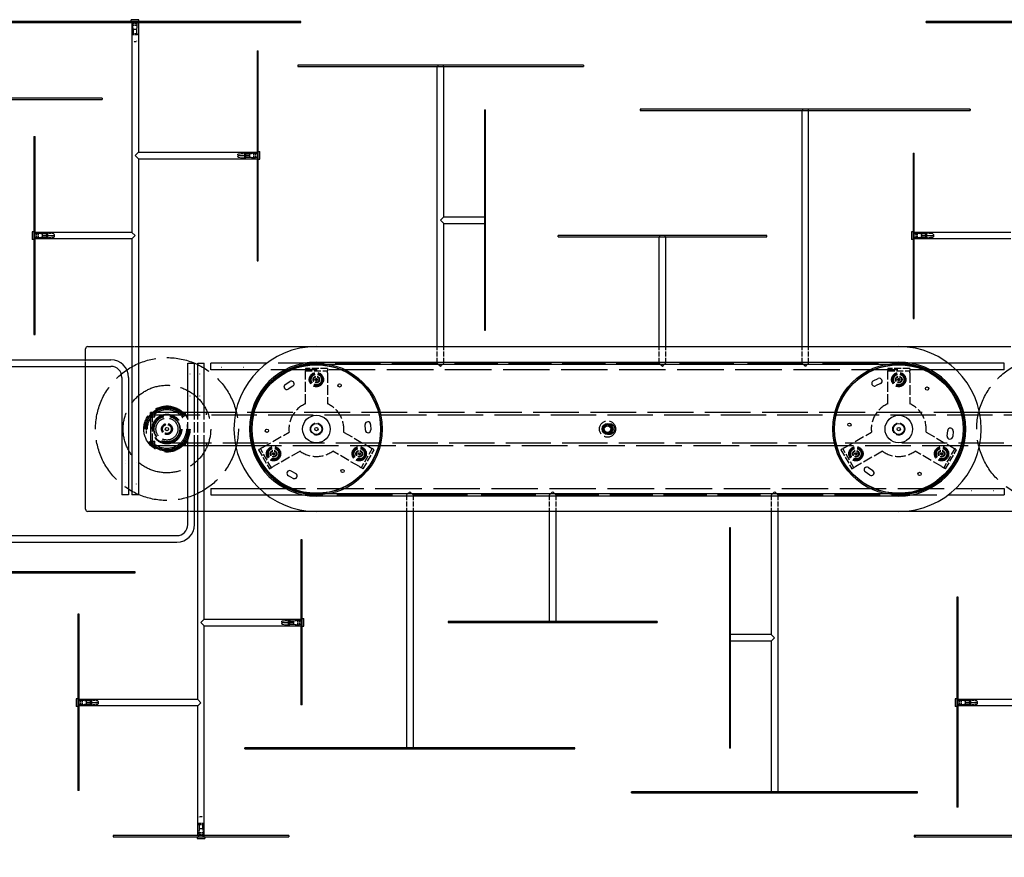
# Model space of a CAD drawing. Extents: x 203 to 5123, y -222 to 3222.
# Tile 3 of 13: x 764 to 1660, y 385 to 1147. Entities that reach past the tile are written whole.
import ezdxf

# ---------------------------------------------------------------- set-up
doc = ezdxf.new("R2010")
doc.units = 0
doc.header["$LTSCALE"] = 10
doc.linetypes.add('DASHED', pattern=[0.2068, 0.1655, -0.0413])
doc.layers.add('Nascosta (ISO)', color=7, linetype='DASHED')
doc.layers.add('Visibile (ISO)', color=7, linetype='Continuous')
doc.styles.get("Standard").update_dxf_attribs({"font": 'TAHOMA.TTF'})
doc.dimstyles.get("Standard").update_dxf_attribs({"dimtxt": 0.18, "dimasz": 0.18, "dimexe": 0.18, "dimexo": 0.0625, "dimgap": 0.09, "dimtad": 0, "dimtih": 1, "dimtoh": 1, "dimdec": 4, "dimzin": 0, "dimdsep": 46, "dimtxsty": 'Standard', "dimcen": 0.09, "dimadec": 0, "dimazin": 0, "dimtfac": 1, "dimtdec": 4, "dimtofl": 0, "dimtmove": 0, "dimatfit": 3, "dimfxl": 0, "dimtolj": 1, "dimtzin": 0, "dimarcsym": 0})

# ---------------------------------------------------------------- blocks, each defined once
blk = doc.blocks.new('*D11')
at = {"color": 0, "lineweight": -2}
for p, q in [((397.79, 672.22), (397.79, 225.15)), ((2199.79, 552.22), (2199.79, 225.15)), ((427.79, 237.15), (1244.85, 237.15)), ((2169.79, 237.15), (1352.73, 237.15))]:
    blk.add_line(p, q, dxfattribs=at)
at = {"color": 0}
for points in [[(427.79, 242.15), (427.79, 232.15), (397.79, 237.15)], [(2169.79, 242.15), (2169.79, 232.15), (2199.79, 237.15)]]:
    blk.add_solid(points, dxfattribs=at)
at = {"layer": 'DEFPOINTS', "color": 0}
for p in [(397.79, 684.22), (2199.79, 564.22), (2199.79, 237.15)]:
    blk.add_point(p, dxfattribs=at)
at = {"color": 0, "insert": (1298.79, 237.15), "char_height": 30, "attachment_point": 5}
blk.add_mtext('\\A1;1800', dxfattribs=at)

msp = doc.modelspace()

# ---------------------------------------------------------------- linework, layer by layer
at = {"layer": 'Nascosta (ISO)', "ltscale": 0.190278}
for p, q in [((866.29, 1144.22), (866.29, 1145.22)), ((871.29, 1144.22), (871.29, 1145.22)), ((866.5, 1133.97), (866.5, 1132.97)), ((871.07, 1132.97), (871.07, 1133.97)), ((979.79, 1117.36), (980.79, 1117.36)), ((1017.04, 1105.22), (1017.04, 1104.22)), ((1144.29, 1105.22), (1144.29, 1104.22)), ((1149.29, 1105.22), (1149.29, 1104.22)), ((1476.29, 1065.22), (1476.29, 1064.22)), ((1481.29, 1065.22), (1481.29, 1064.22)), ((1628.62, 1065.22), (1628.62, 1064.22)), ((968.54, 1025.52), (969.54, 1025.52)), ((968.54, 1023.47), (969.54, 1023.47)), ((969.54, 1022.97), (968.54, 1022.97)), ((979.79, 1025.72), (980.79, 1025.72)), ((1576.79, 1024.95), (1577.79, 1024.95)), ((968.54, 1020.92), (969.54, 1020.92)), ((979.79, 1020.72), (980.79, 1020.72)), ((1186.79, 966.72), (1187.79, 966.72)), ((1186.79, 961.72), (1187.79, 961.72)), ((776.79, 952.72), (777.79, 952.72)), ((789.04, 952.52), (788.04, 952.52)), ((788.04, 950.47), (789.04, 950.47)), ((789.04, 949.97), (788.04, 949.97)), ((1346.29, 949.22), (1346.29, 950.22)), ((1351.29, 949.22), (1351.29, 950.22)), ((1576.79, 952.72), (1577.79, 952.72)), ((1589.04, 952.52), (1588.04, 952.52)), ((1588.04, 950.47), (1589.04, 950.47)), ((1589.04, 949.97), (1588.04, 949.97)), ((776.79, 947.72), (777.79, 947.72)), ((789.04, 947.92), (788.04, 947.92)), ((1576.79, 947.72), (1577.79, 947.72)), ((1589.04, 947.92), (1588.04, 947.92)), ((776.79, 860.3), (777.79, 860.3)), ((1186.79, 864.75), (1187.79, 864.75)), ((1410.79, 683.69), (1409.79, 683.69)), ((868.42, 643.22), (868.42, 644.22)), ((1008.54, 600.52), (1009.54, 600.52)), ((1020.79, 600.72), (1019.79, 600.72)), ((1008.54, 598.47), (1009.54, 598.47)), ((1009.54, 597.97), (1008.54, 597.97)), ((1008.54, 595.92), (1009.54, 595.92)), ((1020.79, 595.72), (1019.79, 595.72)), ((1246.29, 599.22), (1246.29, 598.22)), ((1251.29, 599.22), (1251.29, 598.22)), ((1410.79, 586.72), (1409.79, 586.72)), ((1410.79, 581.72), (1409.79, 581.72)), ((817.79, 527.72), (816.79, 527.72)), ((817.79, 522.72), (816.79, 522.72)), ((829.04, 527.52), (828.04, 527.52)), ((828.04, 525.47), (829.04, 525.47)), ((829.04, 524.97), (828.04, 524.97)), ((829.04, 522.92), (828.04, 522.92)), ((1020.79, 523.49), (1019.79, 523.49)), ((1617.79, 527.72), (1616.79, 527.72)), ((1617.79, 522.72), (1616.79, 522.72)), ((1629.04, 527.52), (1628.04, 527.52)), ((1628.04, 525.47), (1629.04, 525.47)), ((1629.04, 524.97), (1628.04, 524.97)), ((1629.04, 522.92), (1628.04, 522.92)), ((968.95, 483.22), (968.95, 484.22)), ((1116.29, 483.22), (1116.29, 484.22)), ((1121.29, 483.22), (1121.29, 484.22)), ((817.79, 445.79), (816.79, 445.79)), ((1448.29, 443.22), (1448.29, 444.22)), ((1453.29, 443.22), (1453.29, 444.22)), ((1580.53, 443.22), (1580.53, 444.22)), ((1617.79, 431.08), (1616.79, 431.08)), ((926.5, 415.47), (926.5, 414.47)), ((931.07, 414.47), (931.07, 415.47)), ((848.8, 404.22), (848.8, 403.22)), ((926.29, 404.22), (926.29, 403.22)), ((931.29, 404.22), (931.29, 403.22))]:
    msp.add_line(p, q, dxfattribs=at)
at = {"layer": 'Nascosta (ISO)', "ltscale": 0.285466}
for p, q in [((866.74, 1141.31), (866.74, 1142.81)), ((870.84, 1141.31), (870.84, 1142.81)), ((976.88, 1025.27), (978.38, 1025.27)), ((976.88, 1021.17), (978.38, 1021.17)), ((780.7, 952.27), (779.2, 952.27)), ((1580.7, 952.27), (1579.2, 952.27)), ((780.7, 948.17), (779.2, 948.17)), ((1580.7, 948.17), (1579.2, 948.17)), ((1016.88, 600.27), (1018.38, 600.27)), ((1016.88, 596.17), (1018.38, 596.17)), ((820.7, 527.27), (819.2, 527.27)), ((820.7, 523.17), (819.2, 523.17)), ((1620.7, 527.27), (1619.2, 527.27)), ((1620.7, 523.17), (1619.2, 523.17)), ((926.74, 407.13), (926.74, 405.63)), ((930.84, 407.13), (930.84, 405.63))]:
    msp.add_line(p, q, dxfattribs=at)
at = {"layer": 'Nascosta (ISO)', "ltscale": 1.225982}
for p, q in [((870.84, 1142.81), (866.74, 1142.81)), ((870.84, 1141.31), (866.74, 1141.31)), ((976.88, 1021.17), (976.88, 1025.27)), ((978.38, 1021.17), (978.38, 1025.27)), ((779.2, 952.27), (779.2, 948.17)), ((780.7, 952.27), (780.7, 948.17)), ((1579.2, 952.27), (1579.2, 948.17)), ((1580.7, 952.27), (1580.7, 948.17)), ((1016.88, 596.17), (1016.88, 600.27)), ((1018.38, 596.17), (1018.38, 600.27)), ((819.2, 527.27), (819.2, 523.17)), ((820.7, 527.27), (820.7, 523.17)), ((1619.2, 527.27), (1619.2, 523.17)), ((1620.7, 527.27), (1620.7, 523.17)), ((926.74, 407.13), (930.84, 407.13)), ((926.74, 405.63), (930.84, 405.63))]:
    msp.add_line(p, q, dxfattribs=at)
at = {"layer": 'Nascosta (ISO)', "ltscale": 0.688919}
for p, q in [((867.18, 1137.72), (866.74, 1141.31)), ((870.4, 1137.72), (870.84, 1141.31)), ((927.18, 410.72), (926.74, 407.13)), ((930.4, 410.72), (930.84, 407.13))]:
    msp.add_line(p, q, dxfattribs=at)
at = {"layer": 'Nascosta (ISO)', "ltscale": 0.173181}
for p, q in [((867.19, 1143.31), (867.19, 1144.22)), ((870.39, 1143.31), (870.39, 1144.22)), ((978.88, 1024.82), (979.79, 1024.82)), ((978.88, 1021.62), (979.79, 1021.62)), ((778.7, 951.82), (777.79, 951.82)), ((1578.7, 951.82), (1577.79, 951.82)), ((778.7, 948.62), (777.79, 948.62)), ((1578.7, 948.62), (1577.79, 948.62)), ((1018.88, 599.82), (1019.79, 599.82)), ((1018.88, 596.62), (1019.79, 596.62)), ((818.7, 526.82), (817.79, 526.82)), ((818.7, 523.62), (817.79, 523.62)), ((1618.7, 526.82), (1617.79, 526.82)), ((1618.7, 523.62), (1617.79, 523.62)), ((927.19, 405.13), (927.19, 404.22)), ((930.39, 405.13), (930.39, 404.22))]:
    msp.add_line(p, q, dxfattribs=at)
at = {"layer": 'Nascosta (ISO)', "ltscale": 1.280127}
for p, q in [((871.07, 1133.97), (866.5, 1133.97)), ((871.07, 1132.97), (866.5, 1132.97)), ((926.5, 415.47), (931.07, 415.47)), ((926.5, 414.47), (931.07, 414.47))]:
    msp.add_line(p, q, dxfattribs=at)
at = {"layer": 'Nascosta (ISO)', "ltscale": 0.047688}
for p, q in [((867.2, 1137.72), (867.18, 1137.72)), ((870.4, 1137.72), (870.38, 1137.72)), ((927.18, 410.72), (927.2, 410.72)), ((930.38, 410.72), (930.4, 410.72))]:
    msp.add_line(p, q, dxfattribs=at)
at = {"layer": 'Nascosta (ISO)', "ltscale": 0.605262}
for p, q in [((870.38, 1137.72), (867.2, 1137.72)), ((927.2, 410.72), (930.38, 410.72))]:
    msp.add_line(p, q, dxfattribs=at)
at = {"layer": 'Nascosta (ISO)', "ltscale": 0.014657}
for p, q in [((867.2, 1137.72), (867.21, 1137.65)), ((870.37, 1137.65), (870.38, 1137.72)), ((973.21, 1023.47), (973.29, 1023.47)), ((973.29, 1022.97), (973.21, 1022.97)), ((784.29, 950.47), (784.36, 950.47)), ((784.36, 949.97), (784.29, 949.97)), ((1584.29, 950.47), (1584.36, 950.47)), ((1584.36, 949.97), (1584.29, 949.97)), ((1013.21, 598.47), (1013.29, 598.47)), ((1013.29, 597.97), (1013.21, 597.97)), ((824.29, 525.47), (824.36, 525.47)), ((824.36, 524.97), (824.29, 524.97)), ((1624.29, 525.47), (1624.36, 525.47)), ((1624.36, 524.97), (1624.29, 524.97)), ((927.21, 410.8), (927.2, 410.72)), ((930.38, 410.72), (930.37, 410.8))]:
    msp.add_line(p, q, dxfattribs=at)
at = {"layer": 'Nascosta (ISO)', "ltscale": 0.603983}
for p, q in [((867.21, 1137.65), (867.21, 1134.47)), ((870.37, 1134.47), (870.37, 1137.65)), ((970.04, 1024.82), (973.21, 1024.82)), ((970.04, 1023.47), (973.21, 1023.47)), ((973.21, 1022.97), (970.04, 1022.97)), ((970.04, 1021.62), (973.21, 1021.62)), ((787.54, 951.82), (784.36, 951.82)), ((784.36, 950.47), (787.54, 950.47)), ((787.54, 949.97), (784.36, 949.97)), ((1587.54, 951.82), (1584.36, 951.82)), ((1584.36, 950.47), (1587.54, 950.47)), ((1587.54, 949.97), (1584.36, 949.97)), ((787.54, 948.62), (784.36, 948.62)), ((1587.54, 948.62), (1584.36, 948.62)), ((1010.04, 599.82), (1013.21, 599.82)), ((1010.04, 598.47), (1013.21, 598.47)), ((1013.21, 597.97), (1010.04, 597.97)), ((1010.04, 596.62), (1013.21, 596.62)), ((827.54, 526.82), (824.36, 526.82)), ((824.36, 525.47), (827.54, 525.47)), ((827.54, 524.97), (824.36, 524.97)), ((827.54, 523.62), (824.36, 523.62)), ((1627.54, 526.82), (1624.36, 526.82)), ((1624.36, 525.47), (1627.54, 525.47)), ((1627.54, 524.97), (1624.36, 524.97)), ((1627.54, 523.62), (1624.36, 523.62)), ((927.21, 413.97), (927.21, 410.8)), ((930.37, 410.8), (930.37, 413.97))]:
    msp.add_line(p, q, dxfattribs=at)
at = {"layer": 'Nascosta (ISO)', "ltscale": 0.861262}
for p, q in [((870.37, 1137.65), (867.21, 1137.65)), ((927.21, 410.8), (930.37, 410.8))]:
    msp.add_line(p, q, dxfattribs=at)
at = {"layer": 'Nascosta (ISO)', "ltscale": 0.537732}
for p, q in [((869.82, 1126.72), (867.76, 1126.72)), ((927.76, 421.72), (929.82, 421.72))]:
    msp.add_line(p, q, dxfattribs=at)
at = {"layer": 'Nascosta (ISO)', "ltscale": 0.268816}
for p, q in [((962.29, 1023.47), (962.29, 1024.28)), ((962.29, 1022.16), (962.29, 1022.97)), ((795.29, 951.28), (795.29, 950.47)), ((795.29, 949.97), (795.29, 949.16)), ((1595.29, 951.28), (1595.29, 950.47)), ((1595.29, 949.97), (1595.29, 949.16)), ((1002.29, 598.47), (1002.29, 599.28)), ((1002.29, 597.16), (1002.29, 597.97)), ((835.29, 526.28), (835.29, 525.47)), ((835.29, 524.97), (835.29, 524.16)), ((1635.29, 526.28), (1635.29, 525.47)), ((1635.29, 524.97), (1635.29, 524.16))]:
    msp.add_line(p, q, dxfattribs=at)
at = {"layer": 'Nascosta (ISO)', "ltscale": 0.138751}
for p, q in [((962.29, 1023.47), (962.72, 1023.47)), ((962.72, 1022.97), (962.29, 1022.97)), ((794.85, 950.47), (795.29, 950.47)), ((795.29, 949.97), (794.85, 949.97)), ((1594.85, 950.47), (1595.29, 950.47)), ((1595.29, 949.97), (1594.85, 949.97)), ((1002.29, 598.47), (1002.72, 598.47)), ((1002.72, 597.97), (1002.29, 597.97)), ((834.85, 525.47), (835.29, 525.47)), ((835.29, 524.97), (834.85, 524.97)), ((1634.85, 525.47), (1635.29, 525.47)), ((1635.29, 524.97), (1634.85, 524.97))]:
    msp.add_line(p, q, dxfattribs=at)
at = {"layer": 'Nascosta (ISO)', "ltscale": 1.115686}
for p, q in [((962.72, 1024.78), (968.54, 1025.52)), ((962.72, 1021.67), (968.54, 1020.92)), ((794.85, 951.78), (789.04, 952.52)), ((1594.85, 951.78), (1589.04, 952.52)), ((794.85, 948.67), (789.04, 947.92)), ((1594.85, 948.67), (1589.04, 947.92)), ((1002.72, 599.78), (1008.54, 600.52)), ((1002.72, 596.67), (1008.54, 595.92)), ((834.85, 526.78), (829.04, 527.52)), ((834.85, 523.67), (829.04, 522.92)), ((1634.85, 526.78), (1629.04, 527.52)), ((1634.85, 523.67), (1629.04, 522.92))]:
    msp.add_line(p, q, dxfattribs=at)
at = {"layer": 'Nascosta (ISO)', "ltscale": 1.115846}
for p, q in [((962.72, 1023.47), (968.54, 1023.47)), ((968.54, 1022.97), (962.72, 1022.97)), ((789.04, 950.47), (794.85, 950.47)), ((794.85, 949.97), (789.04, 949.97)), ((1589.04, 950.47), (1594.85, 950.47)), ((1594.85, 949.97), (1589.04, 949.97)), ((1002.72, 598.47), (1008.54, 598.47)), ((1008.54, 597.97), (1002.72, 597.97)), ((829.04, 525.47), (834.85, 525.47)), ((834.85, 524.97), (829.04, 524.97)), ((1629.04, 525.47), (1634.85, 525.47)), ((1634.85, 524.97), (1629.04, 524.97))]:
    msp.add_line(p, q, dxfattribs=at)
at = {"layer": 'Nascosta (ISO)', "ltscale": 0.640013}
for p, q in [((968.54, 1023.47), (968.54, 1025.52)), ((968.54, 1020.92), (968.54, 1022.97)), ((969.54, 1023.47), (969.54, 1025.52)), ((969.54, 1020.92), (969.54, 1022.97)), ((788.04, 952.52), (788.04, 950.47)), ((788.04, 949.97), (788.04, 947.92)), ((789.04, 952.52), (789.04, 950.47)), ((789.04, 949.97), (789.04, 947.92)), ((1588.04, 952.52), (1588.04, 950.47)), ((1588.04, 949.97), (1588.04, 947.92)), ((1589.04, 952.52), (1589.04, 950.47)), ((1589.04, 949.97), (1589.04, 947.92)), ((1008.54, 598.47), (1008.54, 600.52)), ((1009.54, 598.47), (1009.54, 600.52)), ((1008.54, 595.92), (1008.54, 597.97)), ((1009.54, 595.92), (1009.54, 597.97)), ((828.04, 527.52), (828.04, 525.47)), ((828.04, 524.97), (828.04, 522.92)), ((829.04, 527.52), (829.04, 525.47)), ((829.04, 524.97), (829.04, 522.92)), ((1628.04, 527.52), (1628.04, 525.47)), ((1628.04, 524.97), (1628.04, 522.92)), ((1629.04, 527.52), (1629.04, 525.47)), ((1629.04, 524.97), (1629.04, 522.92))]:
    msp.add_line(p, q, dxfattribs=at)
at = {"layer": 'Nascosta (ISO)', "ltscale": 0.14998}
for p, q in [((969.54, 1023.47), (970.04, 1023.47)), ((970.04, 1022.97), (969.54, 1022.97)), ((787.54, 950.47), (788.04, 950.47)), ((788.04, 949.97), (787.54, 949.97)), ((1587.54, 950.47), (1588.04, 950.47)), ((1588.04, 949.97), (1587.54, 949.97)), ((1009.54, 598.47), (1010.04, 598.47)), ((1010.04, 597.97), (1009.54, 597.97)), ((827.54, 525.47), (828.04, 525.47)), ((828.04, 524.97), (827.54, 524.97)), ((1627.54, 525.47), (1628.04, 525.47)), ((1628.04, 524.97), (1627.54, 524.97))]:
    msp.add_line(p, q, dxfattribs=at)
at = {"layer": 'Nascosta (ISO)', "ltscale": 0.703673}
for p, q in [((973.21, 1024.82), (976.88, 1025.27)), ((973.21, 1021.62), (976.88, 1021.17)), ((784.36, 951.82), (780.7, 952.27)), ((1584.36, 951.82), (1580.7, 952.27)), ((784.36, 948.62), (780.7, 948.17)), ((1584.36, 948.62), (1580.7, 948.17)), ((1013.21, 599.82), (1016.88, 600.27)), ((1013.21, 596.62), (1016.88, 596.17)), ((824.36, 526.82), (820.7, 527.27)), ((824.36, 523.62), (820.7, 523.17)), ((1624.36, 526.82), (1620.7, 527.27)), ((1624.36, 523.62), (1620.7, 523.17))]:
    msp.add_line(p, q, dxfattribs=at)
at = {"layer": 'Nascosta (ISO)', "ltscale": 0.430581}
for p, q in [((973.21, 1023.47), (973.21, 1024.82)), ((973.21, 1021.62), (973.21, 1022.97)), ((784.36, 951.82), (784.36, 950.47)), ((784.36, 949.97), (784.36, 948.62)), ((1584.36, 951.82), (1584.36, 950.47)), ((1584.36, 949.97), (1584.36, 948.62)), ((1013.21, 598.47), (1013.21, 599.82)), ((1013.21, 596.62), (1013.21, 597.97)), ((824.36, 526.82), (824.36, 525.47)), ((824.36, 524.97), (824.36, 523.62)), ((1624.36, 526.82), (1624.36, 525.47)), ((1624.36, 524.97), (1624.36, 523.62))]:
    msp.add_line(p, q, dxfattribs=at)
at = {"layer": 'Nascosta (ISO)', "ltscale": 0.095476}
for p, q in [((973.29, 1022.97), (973.29, 1023.47)), ((784.29, 950.47), (784.29, 949.97)), ((1584.29, 950.47), (1584.29, 949.97)), ((1013.29, 597.97), (1013.29, 598.47)), ((824.29, 525.47), (824.29, 524.97)), ((1624.29, 525.47), (1624.29, 524.97))]:
    msp.add_line(p, q, dxfattribs=at)
at = {"layer": 'Nascosta (ISO)', "ltscale": 1.142165}
for p, q in [((865.79, 849.22), (871.79, 849.22)), ((823.79, 831.22), (823.79, 837.22)), ((922.79, 699.22), (916.79, 699.22)), ((931.79, 699.22), (925.79, 699.22))]:
    msp.add_line(p, q, dxfattribs=at)
at = {"layer": 'Nascosta (ISO)', "ltscale": 2.855563}
for p, q in [((1143.79, 834.22), (1143.79, 849.22)), ((1149.79, 834.22), (1149.79, 849.22)), ((1345.79, 834.22), (1345.79, 849.22)), ((1351.79, 834.22), (1351.79, 849.22)), ((1475.79, 834.22), (1475.79, 849.22)), ((1481.79, 834.22), (1481.79, 849.22)), ((1115.79, 714.22), (1115.79, 699.22)), ((1121.79, 714.22), (1121.79, 699.22)), ((1245.79, 714.22), (1245.79, 699.22)), ((1251.79, 714.22), (1251.79, 699.22)), ((1447.79, 714.22), (1447.79, 699.22)), ((1453.79, 714.22), (1453.79, 699.22))]:
    msp.add_line(p, q, dxfattribs=at)
at = {"layer": 'Nascosta (ISO)', "ltscale": 24.983881}
for p, q in [((1143.79, 834.22), (988.79, 834.22)), ((1453.79, 714.22), (1608.79, 714.22))]:
    msp.add_line(p, q, dxfattribs=at)
at = {"layer": 'Nascosta (ISO)', "ltscale": 1.09082}
for p, q in [((1143.79, 834.22), (1146.79, 831.22)), ((1146.79, 831.22), (1149.79, 834.22)), ((1345.79, 834.22), (1348.79, 831.22)), ((1348.79, 831.22), (1351.79, 834.22)), ((1475.79, 834.22), (1478.79, 831.22)), ((1478.79, 831.22), (1481.79, 834.22)), ((1118.79, 717.22), (1115.79, 714.22)), ((1121.79, 714.22), (1118.79, 717.22)), ((1248.79, 717.22), (1245.79, 714.22)), ((1251.79, 714.22), (1248.79, 717.22)), ((1450.79, 717.22), (1447.79, 714.22)), ((1453.79, 714.22), (1450.79, 717.22))]:
    msp.add_line(p, q, dxfattribs=at)
at = {"layer": 'Nascosta (ISO)', "ltscale": 23.694391}
for p, q in [((1345.79, 834.22), (1149.79, 834.22)), ((1251.79, 714.22), (1447.79, 714.22))]:
    msp.add_line(p, q, dxfattribs=at)
at = {"layer": 'Nascosta (ISO)', "ltscale": 29.980658}
for p, q in [((1475.79, 834.22), (1351.79, 834.22)), ((1121.79, 714.22), (1245.79, 714.22))]:
    msp.add_line(p, q, dxfattribs=at)
at = {"layer": 'Nascosta (ISO)', "ltscale": 30.705996}
for p, q in [((1608.79, 834.22), (1481.79, 834.22)), ((988.79, 714.22), (1115.79, 714.22))]:
    msp.add_line(p, q, dxfattribs=at)
at = {"layer": 'Nascosta (ISO)', "ltscale": 25.551907}
for p, q in [((1615.84, 828.22), (981.74, 828.22)), ((981.74, 720.22), (1615.84, 720.22))]:
    msp.add_line(p, q, dxfattribs=at)
at = {"layer": 'Nascosta (ISO)', "ltscale": 3.807451}
for p, q in [((1043.79, 829.22), (1023.79, 829.22)), ((1023.79, 827.22), (1043.79, 827.22)), ((1573.79, 829.22), (1553.79, 829.22)), ((1553.79, 827.22), (1573.79, 827.22)), ((981.16, 755.38), (991.16, 738.06)), ((992.89, 739.06), (982.89, 756.38)), ((1084.69, 756.38), (1074.69, 739.06)), ((1076.42, 738.06), (1086.42, 755.38)), ((1511.16, 755.38), (1521.16, 738.06)), ((1522.89, 739.06), (1512.89, 756.38)), ((1614.69, 756.38), (1604.69, 739.06)), ((1606.42, 738.06), (1616.42, 755.38))]:
    msp.add_line(p, q, dxfattribs=at)
at = {"layer": 'Nascosta (ISO)', "ltscale": 0.380655}
for p, q in [((1023.79, 829.22), (1023.79, 827.22)), ((1043.79, 829.22), (1043.79, 827.22)), ((1553.79, 829.22), (1553.79, 827.22)), ((1573.79, 829.22), (1573.79, 827.22)), ((914.79, 787.22), (914.79, 789.22)), ((933.79, 787.22), (933.79, 789.22)), ((914.79, 759.22), (914.79, 761.22)), ((933.79, 759.22), (933.79, 761.22)), ((981.16, 755.38), (982.89, 756.38)), ((1086.42, 755.38), (1084.69, 756.38)), ((1511.16, 755.38), (1512.89, 756.38)), ((1616.42, 755.38), (1614.69, 756.38)), ((991.16, 738.06), (992.89, 739.06)), ((1076.42, 738.06), (1074.69, 739.06)), ((1521.16, 738.06), (1522.89, 739.06)), ((1606.42, 738.06), (1604.69, 739.06))]:
    msp.add_line(p, q, dxfattribs=at)
at = {"layer": 'Nascosta (ISO)', "ltscale": 0.597989}
for p, q in [((1023.79, 825.22), (1023.79, 827.22)), ((1043.79, 825.22), (1043.79, 827.22)), ((1553.79, 825.22), (1553.79, 827.22)), ((1573.79, 825.22), (1573.79, 827.22)), ((984.62, 757.38), (982.89, 756.38)), ((1082.96, 757.38), (1084.69, 756.38)), ((1514.62, 757.38), (1512.89, 756.38)), ((1612.96, 757.38), (1614.69, 756.38)), ((994.62, 740.06), (992.89, 739.06)), ((1072.96, 740.06), (1074.69, 739.06)), ((1524.62, 740.06), (1522.89, 739.06)), ((1602.96, 740.06), (1604.69, 739.06))]:
    msp.add_line(p, q, dxfattribs=at)
at = {"layer": 'Nascosta (ISO)', "ltscale": 5.347057}
for p, q in [((1023.79, 797.13), (1023.79, 825.22)), ((1043.79, 825.22), (1043.79, 797.13)), ((1553.79, 797.13), (1553.79, 825.22)), ((1573.79, 825.22), (1573.79, 797.13)), ((984.62, 757.38), (1008.94, 771.43)), ((1058.63, 771.43), (1082.96, 757.38)), ((1514.62, 757.38), (1538.94, 771.43)), ((1588.63, 771.43), (1612.96, 757.38)), ((1018.94, 754.11), (994.62, 740.06)), ((1072.96, 740.06), (1048.63, 754.11)), ((1548.94, 754.11), (1524.62, 740.06)), ((1602.96, 740.06), (1578.63, 754.11))]:
    msp.add_line(p, q, dxfattribs=at)
at = {"layer": 'Nascosta (ISO)', "ltscale": 5.711227}
for p, q in [((916.79, 759.22), (916.79, 789.22)), ((922.79, 759.22), (922.79, 789.22)), ((925.79, 759.22), (925.79, 789.22)), ((931.79, 759.22), (931.79, 789.22))]:
    msp.add_line(p, q, dxfattribs=at)
at = {"layer": 'Nascosta (ISO)', "ltscale": 25.181126}
for p, q in [((1637.27, 789.22), (960.3, 789.22)), ((960.3, 759.22), (1637.27, 759.22))]:
    msp.add_line(p, q, dxfattribs=at)
at = {"layer": 'Nascosta (ISO)', "ltscale": 4.188206}
msp.add_line((884.79, 763.22), (884.79, 785.22), dxfattribs=at)
at = {"layer": 'Nascosta (ISO)', "ltscale": 24.903288}
for p, q in [((886.79, 787.22), (1710.79, 787.22)), ((1710.79, 761.22), (886.79, 761.22))]:
    msp.add_line(p, q, dxfattribs=at)
at = {"layer": 'Nascosta (ISO)', "ltscale": 0.033187}
for p, q in [((879.11, 777.72), (879.29, 777.72)), ((879.11, 770.72), (879.29, 770.72)), ((916.46, 777.72), (916.29, 777.72)), ((916.46, 770.72), (916.29, 770.72))]:
    msp.add_line(p, q, dxfattribs=at)
at = {"layer": 'Nascosta (ISO)', "ltscale": 0.014021}
for p, q in [((879.21, 778.22), (879.29, 778.22)), ((916.36, 778.22), (916.29, 778.22)), ((879.21, 770.22), (879.29, 770.22)), ((916.36, 770.22), (916.29, 770.22))]:
    msp.add_line(p, q, dxfattribs=at)
at = {"layer": 'Nascosta (ISO)', "ltscale": 0.095089}
for p, q in [((879.29, 777.72), (879.29, 778.22)), ((879.29, 770.22), (879.29, 770.72)), ((916.29, 778.22), (916.29, 777.72)), ((916.29, 770.72), (916.29, 770.22))]:
    msp.add_line(p, q, dxfattribs=at)
at = {"layer": 'Nascosta (ISO)', "ltscale": 1.332543}
for p, q in [((879.29, 770.72), (879.29, 777.72)), ((916.29, 777.72), (916.29, 770.72))]:
    msp.add_line(p, q, dxfattribs=at)
at = {"layer": 'Nascosta (ISO)', "ltscale": 1.115846, "flags": 128}
for points in [[(866.5, 1132.97), (866.54, 1132.68)], [(870.32, 1127.16), (870.35, 1127.36)], [(927.25, 421.29), (927.23, 421.09)], [(931.07, 415.47), (931.04, 415.77)]]:
    msp.add_lwpolyline(points, dxfattribs=at)
at = {"layer": 'Nascosta (ISO)', "ltscale": 0.14998, "flags": 128}
for points in [[(867.21, 1134.47), (867.21, 1134.44)], [(870.87, 1133.97), (870.84, 1133.97)], [(926.7, 414.47), (926.73, 414.47)], [(930.37, 413.97), (930.37, 414)]]:
    msp.add_lwpolyline(points, dxfattribs=at)
at = {"layer": 'Nascosta (ISO)', "ltscale": 0.138751, "flags": 128}
for points in [[(867.25, 1127.16), (867.26, 1127.13)], [(869.82, 1126.72), (869.85, 1126.72)], [(927.76, 421.72), (927.73, 421.72)], [(930.32, 421.29), (930.32, 421.32)]]:
    msp.add_lwpolyline(points, dxfattribs=at)
at = {"layer": 'Nascosta (ISO)', "ltscale": 24.686113}
for centre in [(897.79, 774.22), (1699.79, 774.22)]:
    msp.add_circle(centre, 65, dxfattribs=at)
at = {"layer": 'Nascosta (ISO)', "ltscale": 7.775054}
for centre in [(1033.79, 819.22), (1563.79, 819.22), (994.82, 751.72), (1072.76, 751.72), (1524.82, 751.72), (1602.76, 751.72)]:
    msp.add_circle(centre, 6.5, dxfattribs=at)
at = {"layer": 'Nascosta (ISO)', "ltscale": 7.176965}
for centre in [(1033.79, 819.22), (1563.79, 819.22), (994.82, 751.72), (1072.76, 751.72), (1524.82, 751.72), (1602.76, 751.72)]:
    msp.add_circle(centre, 6, dxfattribs=at)
at = {"layer": 'Nascosta (ISO)', "ltscale": 6.578876}
for centre in [(1033.79, 819.22), (1563.79, 819.22), (1033.79, 774.22), (1563.79, 774.22), (994.82, 751.72), (1072.76, 751.72), (1524.82, 751.72), (1602.76, 751.72)]:
    msp.add_circle(centre, 5.5, dxfattribs=at)
at = {"layer": 'Nascosta (ISO)', "ltscale": 5.681743}
for centre in [(1033.79, 819.22), (1563.79, 819.22), (994.82, 751.72), (1072.76, 751.72), (1524.82, 751.72), (1602.76, 751.72)]:
    msp.add_circle(centre, 4.75, dxfattribs=at)
at = {"layer": 'Nascosta (ISO)', "ltscale": 3.588432}
for centre in [(1033.79, 819.22), (1563.79, 819.22), (994.82, 751.72), (1072.76, 751.72), (1524.82, 751.72), (1602.76, 751.72)]:
    msp.add_circle(centre, 3, dxfattribs=at)
at = {"layer": 'Nascosta (ISO)', "ltscale": 2.990344}
for centre in [(1033.79, 819.22), (1563.79, 819.22), (994.82, 751.72), (1072.76, 751.72), (1524.82, 751.72), (1602.76, 751.72)]:
    msp.add_circle(centre, 2.5, dxfattribs=at)
at = {"layer": 'Nascosta (ISO)', "ltscale": 1.196077}
for centre in [(1033.79, 819.22), (1563.79, 819.22), (994.82, 751.72), (1072.76, 751.72), (1524.82, 751.72), (1602.76, 751.72)]:
    msp.add_circle(centre, 1, dxfattribs=at)
at = {"layer": 'Nascosta (ISO)', "ltscale": 0.897033}
for centre in [(1033.79, 819.22), (1563.79, 819.22), (994.82, 751.72), (1072.76, 751.72), (1524.82, 751.72), (1602.76, 751.72)]:
    msp.add_circle(centre, 0.75, dxfattribs=at)
at = {"layer": 'Nascosta (ISO)', "ltscale": 24.210323}
msp.add_circle((897.79, 774.22), 39.84, dxfattribs=at)
at = {"layer": 'Nascosta (ISO)', "ltscale": 21.268036}
msp.add_circle((897.79, 774.22), 21, dxfattribs=at)
at = {"layer": 'Nascosta (ISO)', "ltscale": 30.382908}
msp.add_circle((897.79, 774.22), 20, dxfattribs=at)
at = {"layer": 'Nascosta (ISO)', "ltscale": 28.863762}
msp.add_circle((897.79, 774.22), 19, dxfattribs=at)
at = {"layer": 'Nascosta (ISO)', "ltscale": 26.96483}
msp.add_circle((897.79, 774.22), 17.75, dxfattribs=at)
at = {"layer": 'Nascosta (ISO)', "ltscale": 20.508463}
msp.add_circle((897.79, 774.22), 13.5, dxfattribs=at)
at = {"layer": 'Nascosta (ISO)', "ltscale": 19.74889}
msp.add_circle((897.79, 774.22), 13, dxfattribs=at)
at = {"layer": 'Nascosta (ISO)', "ltscale": 14.35403}
msp.add_circle((897.79, 774.22), 12, dxfattribs=at)
at = {"layer": 'Nascosta (ISO)', "ltscale": 13.892328}
msp.add_circle((897.79, 774.22), 11.61, dxfattribs=at)
at = {"layer": 'Nascosta (ISO)', "ltscale": 11.961675}
msp.add_circle((897.79, 774.22), 10, dxfattribs=at)
at = {"layer": 'Nascosta (ISO)', "ltscale": 8.845647}
msp.add_circle((1298.79, 774.22), 7.4, dxfattribs=at)
at = {"layer": 'Nascosta (ISO)', "ltscale": 5.980787}
for centre in [(897.79, 774.22), (1300.29, 774.22)]:
    msp.add_circle(centre, 5, dxfattribs=at)
at = {"layer": 'Nascosta (ISO)', "ltscale": 5.333057}
msp.add_circle((897.79, 774.22), 4.46, dxfattribs=at)
at = {"layer": 'Nascosta (ISO)', "ltscale": 4.78461}
msp.add_circle((897.79, 774.22), 4, dxfattribs=at)
at = {"layer": 'Nascosta (ISO)', "ltscale": 4.186521}
msp.add_circle((1298.79, 774.22), 3.5, dxfattribs=at)
at = {"layer": 'Nascosta (ISO)', "ltscale": 0.298944}
for centre, start, end in [((866.19, 1144.22), 0, 90), ((871.39, 1144.22), 90, 180), ((979.79, 1025.82), 270, 0), ((979.79, 1020.62), 0, 90), ((777.79, 952.82), 180, 270), ((1577.79, 952.82), 180, 270), ((777.79, 947.62), 90, 180), ((1577.79, 947.62), 90, 180), ((1019.79, 600.82), 270, 0), ((1019.79, 595.62), 0, 90), ((817.79, 527.82), 180, 270), ((817.79, 522.62), 90, 180), ((1617.79, 527.82), 180, 270), ((1617.79, 522.62), 90, 180), ((926.19, 404.22), 270, 0), ((931.39, 404.22), 180, 270)]:
    msp.add_arc(centre, 1, start, end, dxfattribs=at)
at = {"layer": 'Nascosta (ISO)', "ltscale": 0.139887}
for centre, start, end in [((866.69, 1143.31), 275.73917, 0), ((870.89, 1143.31), 180, 264.26083), ((978.88, 1025.32), 185.73917, 270), ((978.88, 1021.12), 90, 174.26083), ((778.7, 952.32), 270, 354.26083), ((1578.7, 952.32), 270, 354.26083), ((778.7, 948.12), 5.73917, 90), ((1578.7, 948.12), 5.73917, 90), ((1018.88, 600.32), 185.73917, 270), ((1018.88, 596.12), 90, 174.26083), ((818.7, 527.32), 270, 354.26083), ((818.7, 523.12), 5.73917, 90), ((1618.7, 527.32), 270, 354.26083), ((1618.7, 523.12), 5.73917, 90), ((926.69, 405.13), 0, 84.26083), ((930.89, 405.13), 95.73917, 180)]:
    msp.add_arc(centre, 0.5, start, end, dxfattribs=at)
at = {"layer": 'Nascosta (ISO)', "ltscale": 0.137304}
for centre, start, end in [((962.79, 1024.28), 97.2942, 180), ((962.79, 1022.16), 180, 262.7058), ((794.79, 951.28), 0, 82.7058), ((1594.79, 951.28), 0, 82.7058), ((794.79, 949.16), 277.2942, 0), ((1594.79, 949.16), 277.2942, 0), ((1002.79, 599.28), 97.2942, 180), ((1002.79, 597.16), 180, 262.7058), ((834.79, 526.28), 0, 82.7058), ((834.79, 524.16), 277.2942, 0), ((1634.79, 526.28), 0, 82.7058), ((1634.79, 524.16), 277.2942, 0)]:
    msp.add_arc(centre, 0.5, start, end, dxfattribs=at)
at = {"layer": 'Nascosta (ISO)', "ltscale": 0.149422}
for centre, start, end in [((970.04, 1025.32), 180, 270), ((970.04, 1021.12), 90, 180), ((787.54, 952.32), 270, 0), ((1587.54, 952.32), 270, 0), ((787.54, 948.12), 0, 90), ((1587.54, 948.12), 0, 90), ((1010.04, 600.32), 180, 270), ((1010.04, 596.12), 90, 180), ((827.54, 527.32), 270, 0), ((827.54, 523.12), 0, 90), ((1627.54, 527.32), 270, 0), ((1627.54, 523.12), 0, 90)]:
    msp.add_arc(centre, 0.5, start, end, dxfattribs=at)
at = {"layer": 'Nascosta (ISO)', "ltscale": 6.050867}
for centre, start, end in [((1033.79, 774.22), 113.57818, 186.42182), ((1033.79, 774.22), 353.57818, 66.42182), ((1563.79, 774.22), 113.57818, 186.42182), ((1563.79, 774.22), 353.57818, 66.42182), ((1033.79, 774.22), 233.57818, 306.42182), ((1563.79, 774.22), 233.57818, 306.42182)]:
    msp.add_arc(centre, 25, start, end, dxfattribs=at)
at = {"layer": 'Visibile (ISO)'}
for p, q in [((1018.72, 1145.22), (718.72, 1145.22)), ((718.72, 1144.22), (1018.72, 1144.22)), ((872.29, 1146.72), (865.29, 1146.72)), ((865.29, 1145.22), (865.29, 1146.72)), ((865.79, 1144.22), (865.79, 953.22)), ((871.79, 1144.22), (871.79, 1026.22)), ((872.29, 1145.22), (872.29, 1146.72)), ((1019.78, 1145.22), (1018.72, 1145.22)), ((1018.72, 1144.22), (1018.72, 1145.22)), ((1018.72, 1144.22), (1019.78, 1144.22)), ((1019.78, 1144.22), (1019.78, 1145.22)), ((1588.79, 1145.22), (1588.78, 1145.22)), ((1588.78, 1144.22), (1588.78, 1145.22)), ((1588.78, 1144.22), (1588.79, 1144.22)), ((1748.79, 1145.22), (1588.79, 1145.22)), ((1588.79, 1144.22), (1588.79, 1145.22)), ((1588.79, 1144.22), (1748.79, 1144.22)), ((979.79, 1118.27), (980.79, 1118.27)), ((979.79, 1118.27), (979.79, 928.27)), ((980.79, 928.27), (980.79, 1118.27)), ((1016.77, 1105.22), (1016.77, 1104.22)), ((1276.77, 1105.22), (1016.77, 1105.22)), ((1016.77, 1104.22), (1276.77, 1104.22)), ((1143.79, 849.22), (1143.79, 1104.22)), ((1149.79, 967.22), (1149.79, 1104.22)), ((1276.77, 1105.22), (1276.77, 1104.22)), ((1277.04, 1105.22), (1276.77, 1105.22)), ((1276.77, 1104.22), (1277.04, 1104.22)), ((1277.04, 1105.22), (1277.04, 1104.22)), ((838.79, 1075.22), (578.79, 1075.22)), ((578.79, 1074.22), (838.79, 1074.22)), ((838.79, 1075.22), (838.79, 1074.22)), ((1186.79, 1064.75), (1187.79, 1064.75)), ((1186.79, 1064.75), (1186.79, 1064.19)), ((1186.79, 1064.19), (1187.79, 1064.19)), ((1186.79, 1064.19), (1186.79, 864.19)), ((1187.79, 1064.19), (1187.79, 1064.75)), ((1187.79, 864.19), (1187.79, 1064.19)), ((1328.8, 1065.22), (1328.62, 1065.22)), ((1328.62, 1065.22), (1328.62, 1064.22)), ((1328.62, 1064.22), (1328.8, 1064.22)), ((1328.8, 1065.22), (1328.8, 1064.22)), ((1628.8, 1065.22), (1328.8, 1065.22)), ((1328.8, 1064.22), (1628.8, 1064.22)), ((1475.79, 849.22), (1475.79, 1064.22)), ((1481.79, 849.22), (1481.79, 1064.22)), ((1628.8, 1065.22), (1628.8, 1064.22)), ((776.79, 1040.3), (777.79, 1040.3)), ((776.79, 1040.3), (776.79, 1040.22)), ((776.79, 1040.22), (777.79, 1040.22)), ((776.79, 1040.22), (776.79, 860.22)), ((777.79, 1040.22), (777.79, 1040.3)), ((777.79, 860.22), (777.79, 1040.22)), ((871.79, 1026.22), (868.79, 1023.22)), ((868.79, 1023.22), (871.79, 1020.22)), ((871.79, 1026.22), (979.79, 1026.22)), ((980.79, 1026.72), (982.29, 1026.72)), ((982.29, 1019.72), (982.29, 1026.72)), ((1576.79, 1025.24), (1577.79, 1025.24)), ((1576.79, 1025.24), (1576.79, 875.24)), ((1577.79, 875.24), (1577.79, 1025.24)), ((871.79, 1020.22), (979.79, 1020.22)), ((871.79, 1020.22), (871.79, 714.22)), ((980.79, 1019.72), (982.29, 1019.72)), ((1149.79, 967.22), (1146.79, 964.22)), ((1146.79, 964.22), (1149.79, 961.22)), ((1149.79, 967.22), (1186.79, 967.22)), ((1149.79, 961.22), (1186.79, 961.22)), ((1149.79, 849.22), (1149.79, 961.22)), ((775.29, 953.72), (775.29, 946.72)), ((776.79, 953.72), (775.29, 953.72)), ((865.79, 953.22), (777.79, 953.22)), ((868.79, 950.22), (865.79, 953.22)), ((865.79, 947.22), (868.79, 950.22)), ((1443.79, 950.22), (1253.79, 950.22)), ((1253.79, 949.22), (1253.79, 950.22)), ((1443.79, 949.22), (1443.79, 950.22)), ((1575.29, 953.72), (1575.29, 946.72)), ((1576.79, 953.72), (1575.29, 953.72)), ((1665.79, 953.22), (1577.79, 953.22)), ((776.79, 946.72), (775.29, 946.72)), ((865.79, 947.22), (777.79, 947.22)), ((865.79, 947.22), (865.79, 714.22)), ((1253.79, 949.22), (1443.79, 949.22)), ((1345.79, 849.22), (1345.79, 949.22)), ((1351.79, 849.22), (1351.79, 949.22)), ((1576.79, 946.72), (1575.29, 946.72)), ((1665.79, 947.22), (1577.79, 947.22)), ((979.79, 928.27), (980.79, 928.27)), ((979.79, 928.27), (979.79, 927.36)), ((979.79, 927.36), (980.79, 927.36)), ((980.79, 927.36), (980.79, 928.27)), ((1576.79, 875.24), (1577.79, 875.24)), ((1576.79, 875.24), (1576.79, 874.95)), ((1576.79, 874.95), (1577.79, 874.95)), ((1577.79, 874.95), (1577.79, 875.24)), ((1186.79, 864.19), (1187.79, 864.19)), ((776.79, 860.22), (777.79, 860.22)), ((823.79, 837.22), (823.79, 847.22)), ((825.79, 849.22), (865.79, 849.22)), ((871.79, 849.22), (1033.79, 849.22)), ((1033.79, 849.22), (1563.79, 849.22)), ((1563.79, 849.22), (1665.79, 849.22)), ((711.79, 837.22), (846.79, 837.22)), ((916.79, 834.22), (922.79, 834.22)), ((916.79, 789.22), (916.79, 834.22)), ((922.79, 789.22), (922.79, 834.22)), ((925.79, 834.22), (931.79, 834.22)), ((925.79, 789.22), (925.79, 834.22)), ((931.79, 789.22), (931.79, 834.22)), ((937.79, 828.22), (937.79, 834.22)), ((988.79, 834.22), (937.79, 834.22)), ((1033.79, 835.22), (1563.79, 835.22)), ((1659.79, 834.22), (1608.79, 834.22)), ((1659.79, 828.22), (1659.79, 834.22)), ((398.79, 831.22), (846.79, 831.22)), ((823.79, 701.22), (823.79, 831.22)), ((981.74, 828.22), (937.79, 828.22)), ((1033.79, 833.22), (1563.79, 833.22)), ((1659.79, 828.22), (1615.84, 828.22)), ((856.79, 821.22), (856.79, 714.22)), ((862.79, 821.22), (862.79, 714.22)), ((1005.46, 814.89), (1009.7, 817.54)), ((1540.64, 818.05), (1545.18, 820.16)), ((1547.29, 815.62), (1542.75, 813.52)), ((1012.35, 813.3), (1008.1, 810.65)), ((882.79, 787.22), (882.79, 789.22)), ((886.79, 789.22), (882.79, 789.22)), ((960.3, 789.22), (886.79, 789.22)), ((886.79, 785.22), (886.79, 789.22)), ((1710.79, 789.22), (1637.27, 789.22)), ((882.79, 787.22), (886.79, 787.22)), ((884.79, 787.12), (882.79, 787.12)), ((882.79, 787.12), (882.79, 785.22)), ((882.79, 785.22), (882.79, 763.22)), ((882.79, 785.22), (886.79, 785.22)), ((884.79, 787.12), (884.79, 785.22)), ((1078.35, 773.25), (1078.18, 778.25)), ((1083.17, 778.42), (1083.34, 773.43)), ((1607.89, 767.81), (1608.34, 772.79)), ((1613.32, 772.35), (1612.88, 767.37)), ((882.79, 763.22), (886.79, 763.22)), ((882.79, 763.22), (882.79, 761.32)), ((884.79, 763.22), (884.79, 761.32)), ((886.79, 759.22), (886.79, 763.22)), ((884.79, 761.32), (882.79, 761.32)), ((882.79, 759.22), (882.79, 761.22)), ((886.79, 761.22), (882.79, 761.22)), ((882.79, 759.22), (886.79, 759.22)), ((886.79, 759.22), (960.3, 759.22)), ((916.79, 687.22), (916.79, 759.22)), ((922.79, 687.22), (922.79, 759.22)), ((925.79, 528.22), (925.79, 759.22)), ((931.79, 601.22), (931.79, 759.22)), ((1637.27, 759.22), (1710.79, 759.22)), ((1010.67, 736.12), (1015.08, 733.77)), ((1537.4, 732.26), (1533.31, 735.14)), ((1536.18, 739.23), (1540.28, 736.36)), ((1012.73, 729.35), (1008.32, 731.7)), ((937.79, 720.22), (937.79, 714.22)), ((937.79, 720.22), (981.74, 720.22)), ((1615.84, 720.22), (1659.79, 720.22)), ((1659.79, 720.22), (1659.79, 714.22)), ((862.79, 714.22), (856.79, 714.22)), ((871.79, 714.22), (865.79, 714.22)), ((937.79, 714.22), (988.79, 714.22)), ((1563.79, 715.22), (1033.79, 715.22)), ((1563.79, 713.22), (1033.79, 713.22)), ((1608.79, 714.22), (1659.79, 714.22)), ((916.79, 699.22), (825.79, 699.22)), ((925.79, 699.22), (922.79, 699.22)), ((1033.79, 699.22), (931.79, 699.22)), ((1563.79, 699.22), (1033.79, 699.22)), ((1115.79, 699.22), (1115.79, 484.22)), ((1121.79, 699.22), (1121.79, 484.22)), ((1245.79, 699.22), (1245.79, 599.22)), ((1251.79, 699.22), (1251.79, 599.22)), ((1447.79, 699.22), (1447.79, 587.22)), ((1453.79, 699.22), (1453.79, 444.22)), ((1725.79, 699.22), (1563.79, 699.22)), ((1410.79, 684.25), (1409.79, 684.25)), ((1409.79, 684.25), (1409.79, 484.25)), ((1410.79, 484.25), (1410.79, 684.25)), ((508.79, 677.22), (906.79, 677.22)), ((1019.79, 673.49), (1019.79, 673.21)), ((1020.79, 673.49), (1019.79, 673.49)), ((1020.79, 673.21), (1019.79, 673.21)), ((1019.79, 673.21), (1019.79, 523.21)), ((1020.79, 673.21), (1020.79, 673.49)), ((1020.79, 523.21), (1020.79, 673.21)), ((751.79, 671.22), (906.79, 671.22)), ((868.81, 644.22), (628.81, 644.22)), ((628.81, 643.22), (868.81, 643.22)), ((868.81, 643.22), (868.81, 644.22)), ((1616.79, 621.08), (1616.79, 620.17)), ((1617.79, 621.08), (1616.79, 621.08)), ((1617.79, 620.17), (1616.79, 620.17)), ((1616.79, 620.17), (1616.79, 430.17)), ((1617.79, 620.17), (1617.79, 621.08)), ((1617.79, 430.17), (1617.79, 620.17)), ((816.79, 605.79), (816.79, 605.19)), ((817.79, 605.79), (816.79, 605.79)), ((817.79, 605.19), (816.79, 605.19)), ((816.79, 605.19), (816.79, 445.19)), ((817.79, 605.19), (817.79, 605.79)), ((817.79, 445.19), (817.79, 605.19)), ((931.79, 601.22), (928.79, 598.22)), ((931.79, 601.22), (1019.79, 601.22)), ((1020.79, 601.72), (1022.29, 601.72)), ((1022.29, 594.72), (1022.29, 601.72)), ((928.79, 598.22), (931.79, 595.22)), ((931.79, 595.22), (1019.79, 595.22)), ((931.79, 404.22), (931.79, 595.22)), ((1020.79, 594.72), (1022.29, 594.72)), ((1153.79, 599.22), (1153.79, 598.22)), ((1343.79, 599.22), (1153.79, 599.22)), ((1153.79, 598.22), (1343.79, 598.22)), ((1343.79, 599.22), (1343.79, 598.22)), ((1447.79, 587.22), (1410.79, 587.22)), ((1450.79, 584.22), (1447.79, 587.22)), ((1447.79, 581.22), (1450.79, 584.22)), ((1447.79, 581.22), (1410.79, 581.22)), ((1447.79, 581.22), (1447.79, 444.22)), ((815.29, 528.72), (815.29, 521.72)), ((816.79, 528.72), (815.29, 528.72)), ((1615.29, 528.72), (1615.29, 521.72)), ((1616.79, 528.72), (1615.29, 528.72)), ((816.79, 521.72), (815.29, 521.72)), ((925.79, 528.22), (817.79, 528.22)), ((925.79, 522.22), (817.79, 522.22)), ((928.79, 525.22), (925.79, 528.22)), ((925.79, 522.22), (928.79, 525.22)), ((925.79, 404.22), (925.79, 522.22)), ((1020.79, 523.21), (1019.79, 523.21)), ((1616.79, 521.72), (1615.29, 521.72)), ((1725.79, 528.22), (1617.79, 528.22)), ((1725.79, 522.22), (1617.79, 522.22)), ((1268.77, 484.22), (968.77, 484.22)), ((968.77, 483.22), (968.77, 484.22)), ((1268.95, 484.22), (1268.77, 484.22)), ((1268.77, 483.22), (1268.77, 484.22)), ((1268.95, 483.22), (1268.95, 484.22)), ((1410.79, 484.25), (1409.79, 484.25)), ((1409.79, 484.25), (1409.79, 483.69)), ((1410.79, 483.69), (1410.79, 484.25)), ((968.77, 483.22), (1268.77, 483.22)), ((1268.77, 483.22), (1268.95, 483.22)), ((1410.79, 483.69), (1409.79, 483.69)), ((817.79, 445.19), (816.79, 445.19)), ((1320.8, 444.22), (1320.53, 444.22)), ((1320.53, 443.22), (1320.53, 444.22)), ((1320.53, 443.22), (1320.8, 443.22)), ((1580.8, 444.22), (1320.8, 444.22)), ((1320.8, 443.22), (1320.8, 444.22)), ((1320.8, 443.22), (1580.8, 443.22)), ((1580.8, 443.22), (1580.8, 444.22)), ((1617.79, 430.17), (1616.79, 430.17)), ((848.79, 404.22), (848.79, 403.22)), ((1008.79, 404.22), (848.79, 404.22)), ((1008.79, 404.22), (1008.79, 403.22)), ((1008.8, 404.22), (1008.79, 404.22)), ((1008.8, 404.22), (1008.8, 403.22)), ((1578.85, 404.22), (1577.79, 404.22)), ((1577.79, 404.22), (1577.79, 403.22)), ((1578.85, 404.22), (1578.85, 403.22)), ((1878.85, 404.22), (1578.85, 404.22)), ((848.79, 403.22), (1008.79, 403.22)), ((925.29, 403.22), (925.29, 401.72)), ((925.29, 401.72), (932.29, 401.72)), ((932.29, 403.22), (932.29, 401.72)), ((1008.79, 403.22), (1008.8, 403.22)), ((1577.79, 403.22), (1578.85, 403.22)), ((1578.85, 403.22), (1878.85, 403.22))]:
    msp.add_line(p, q, dxfattribs=at)
at = {"layer": 'Visibile (ISO)', "flags": 128}
for points in [[(918.79, 824.22), (918.82, 824.48)], [(927.79, 824.22), (927.82, 824.48)], [(947.79, 830.22), (947.53, 830.26)], [(967.79, 830.22), (967.53, 830.26)], [(918.79, 804.22), (918.82, 804.48)], [(927.79, 804.22), (927.82, 804.48)], [(859.79, 745.22), (859.92, 745.21)], [(869.79, 744.22), (869.75, 743.96)], [(859.79, 743.22), (859.66, 743.23)], [(859.79, 723.22), (859.66, 723.23)], [(859.79, 725.22), (859.92, 725.21)], [(869.79, 724.22), (869.75, 723.96)], [(1629.79, 718.22), (1630.05, 718.19)], [(1649.79, 718.22), (1650.05, 718.19)]]:
    msp.add_lwpolyline(points, dxfattribs=at)
at = {"layer": 'Visibile (ISO)'}
for centre, radius in [((1033.79, 774.22), 60), ((1563.79, 774.22), 60), ((1033.79, 774.22), 58.75), ((1033.79, 774.22), 58.5), ((1563.79, 774.22), 58.75), ((1563.79, 774.22), 58.5), ((1054.93, 813.94), 1.5), ((1589.63, 811.06), 1.5), ((1033.79, 774.22), 12.5), ((1518.96, 778.19), 1.5), ((1563.79, 774.22), 12.5), ((897.79, 774.22), 1.5), ((988.81, 772.67), 1.5), ((1033.79, 774.22), 5), ((1033.79, 774.22), 1.5), ((1298.79, 774.22), 5), ((1298.79, 774.22), 4), ((1298.79, 774.22), 3), ((1563.79, 774.22), 5), ((1563.79, 774.22), 1.5), ((1057.62, 736.05), 1.5), ((1582.77, 733.42), 1.5)]:
    msp.add_circle(centre, radius, dxfattribs=at)
for centre, radius, start, end in [((825.79, 847.22), 2, 90, 180), ((1033.79, 774.22), 75, 90, 270), ((1563.79, 774.22), 75, 270, 90), ((846.79, 821.22), 16, 0, 90), ((1033.79, 774.22), 61, 90, 270), ((1563.79, 774.22), 61, 270, 90), ((846.79, 821.22), 10, 0, 90), ((1033.79, 774.22), 59, 90, 270), ((1563.79, 774.22), 59, 270, 90), ((1011.02, 815.42), 2.5, 301.97132, 121.97132), ((1541.7, 815.78), 2.5, 114.94614, 294.94614), ((1546.23, 817.89), 2.5, 294.94614, 114.94614), ((1006.78, 812.77), 2.5, 121.97132, 301.97132), ((1080.67, 778.34), 2.5, 1.97132, 181.97132), ((1080.85, 773.34), 2.5, 181.97132, 1.97132), ((1610.83, 772.57), 2.5, 354.94614, 174.94614), ((1610.38, 767.59), 2.5, 174.94614, 354.94614), ((1009.5, 733.91), 2.5, 61.97132, 241.97132), ((1534.75, 737.18), 2.5, 54.94614, 234.94614), ((1538.84, 734.31), 2.5, 234.94614, 54.94614), ((1013.91, 731.56), 2.5, 241.97132, 61.97132), ((825.79, 701.22), 2, 180, 270), ((906.79, 687.22), 16, 270, 0), ((906.79, 687.22), 10, 270, 0)]:
    msp.add_arc(centre, radius, start, end, dxfattribs=at)

# ---------------------------------------------------------------- dimensions: what is measured, and where the dimension line sits
dim = msp.add_linear_dim(base=(2199.79, 237.15), p1=(397.79, 684.22), p2=(2199.79, 564.22), text='1800', dimstyle='Standard', override={"dimscale": 12, "dimtxt": 2.5, "dimasz": 2.5, "dimexe": 1, "dimexo": 1, "dimgap": 1, "dimdec": 0, "dimzin": 8, "dimcen": 4, "dimazin": 2, "dimtdec": 0})
dim.commit()
dim.dimension.update_dxf_attribs({"geometry": '*D11', "text_midpoint": (1298.79, 237.15)})

doc.saveas('drawing.dxf')
